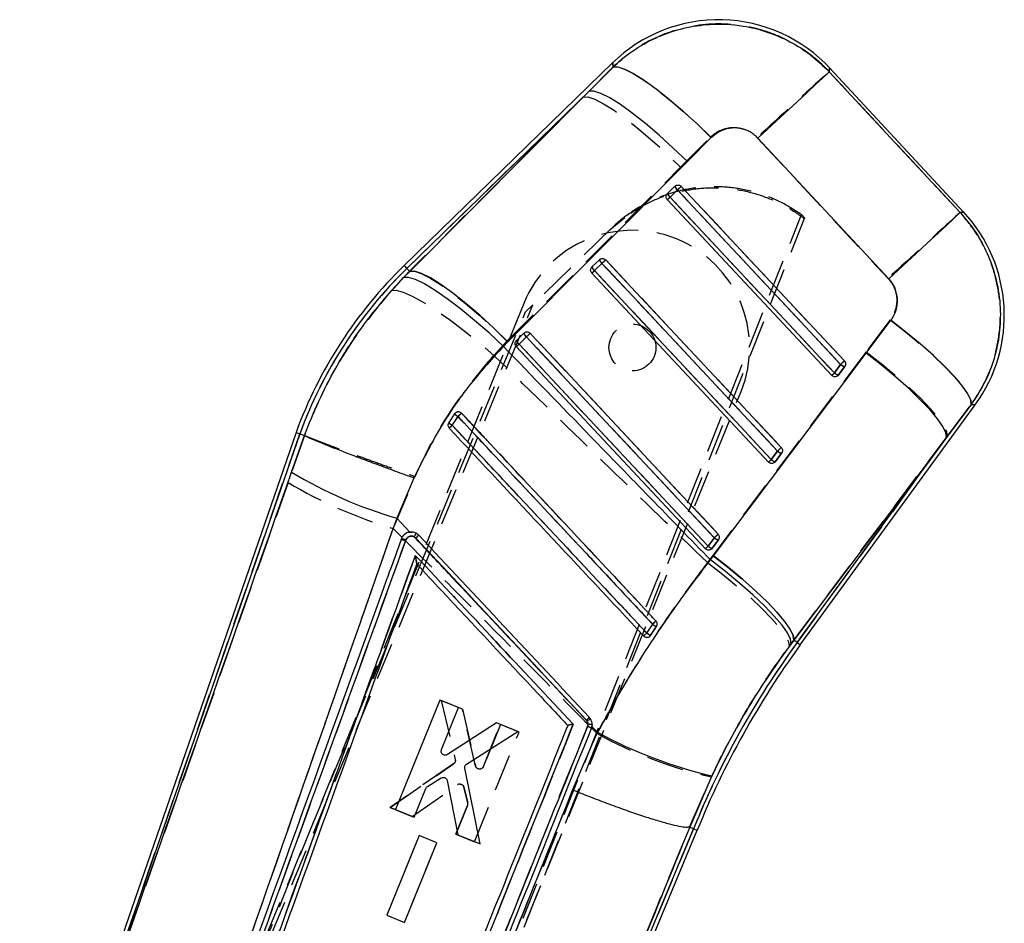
# Model space of a CAD drawing. Extents: x 79 to 836, y 26 to 563.
# Tile 5 of 16: x 375 to 442, y 182 to 244. Entities that reach past the tile are written whole.
import ezdxf

# ---------------------------------------------------------------- set-up
doc = ezdxf.new("R2010")
doc.units = 0
doc.header["$LTSCALE"] = 2
doc.linetypes.add('HIDDEN', pattern=[1.905, 1.27, -0.635])
doc.layers.get('0').update_dxf_attribs({"linetype": 'CONTINUOUS'})

msp = doc.modelspace()

# ---------------------------------------------------------------- linework, layer by layer
at = {"color": 7, "linetype": 'CONTINUOUS'}
for p, q in [((415.370403, 240.677288), (401.133126, 226.826793)), ((413.756876, 238.729319), (415.386795, 240.370548)), ((439.311287, 230.482525), (430.169372, 240.308559)), ((413.756876, 238.729319), (401.322192, 226.632452)), ((401.514291, 226.434982), (413.756876, 238.729319)), ((422.090917, 235.55862), (420.457734, 233.921057)), ((434.20901, 225.925407), (425.27487, 235.524645)), ((420.457734, 233.921057), (408.214568, 221.62827)), ((419.102295, 231.75115), (419.609367, 232.244438)), ((419.275335, 231.496251), (419.782406, 231.989539)), ((419.088064, 231.736293), (419.102295, 231.75115)), ((430.307387, 219.33586), (419.092714, 231.325379)), ((413.950405, 226.739219), (414.457476, 227.232507)), ((401.092461, 226.006469), (401.514291, 226.434982)), ((401.322192, 226.632452), (401.514291, 226.434982)), ((413.936077, 226.724258), (413.950405, 226.739219)), ((414.123459, 226.48429), (414.630531, 226.977593)), ((425.999826, 213.421261), (413.940831, 226.313448)), ((432.659967, 220.853573), (434.345967, 223.096511)), ((408.78412, 221.712252), (408.798522, 221.727288)), ((408.798522, 221.727288), (409.305594, 222.220591)), ((408.971584, 221.472344), (409.478656, 221.965647)), ((408.214568, 221.62827), (407.908125, 221.314317)), ((421.692266, 207.506678), (408.788948, 221.301517)), ((422.246276, 207.018381), (432.659967, 220.853573)), ((430.913916, 220.088816), (430.489956, 219.506687)), ((431.197992, 219.944796), (430.774024, 219.362667)), ((430.489956, 219.506687), (430.307387, 219.33586)), ((430.774024, 219.362667), (430.716692, 219.303495)), ((428.163006, 200.944802), (440.100274, 217.335543)), ((439.826539, 217.339835), (438.136658, 215.099922)), ((404.576002, 216.717547), (404.172583, 216.110042)), ((404.617457, 216.766304), (404.576002, 216.717547)), ((393.761455, 215.444049), (374.902858, 160.877815)), ((394.016943, 215.353242), (377.234517, 166.794276)), ((393.459408, 212.73554), (394.337593, 215.239188)), ((393.761455, 215.444049), (394.016943, 215.353242)), ((394.016943, 215.353242), (394.337273, 215.239367)), ((394.337593, 215.239188), (394.337273, 215.239367)), ((438.136658, 215.099922), (427.724546, 201.264134)), ((427.943832, 201.104423), (438.136658, 215.099922)), ((426.606386, 214.174217), (426.182418, 213.592073)), ((426.890439, 214.030212), (426.466471, 213.448083)), ((426.466471, 213.448083), (426.409251, 213.389)), ((401.793814, 212.332195), (400.625772, 209.596133)), ((401.519066, 208.643234), (400.625772, 209.596133)), ((401.825077, 208.316809), (401.931054, 208.235538)), ((422.298847, 208.259618), (421.87488, 207.677475)), ((422.582878, 208.115628), (422.158911, 207.533485)), ((422.038979, 206.741473), (422.246276, 207.018381)), ((422.158911, 207.533485), (422.101772, 207.474461)), ((401.996522, 206.457144), (401.996142, 206.456116)), ((417.890018, 201.528212), (417.952775, 201.596653)), ((427.724546, 201.264134), (427.541404, 201.020545)), ((427.943832, 201.104423), (427.724546, 201.264134)), ((403.575345, 197.182035), (400.542884, 189.703202)), ((404.848127, 196.666262), (403.575345, 197.182035)), ((403.683482, 193.793854), (404.848127, 196.666262)), ((407.444088, 195.614269), (404.08945, 193.456894)), ((408.896594, 195.025644), (407.444088, 195.614269)), ((413.567266, 195.802113), (413.613802, 195.742032)), ((405.40029, 192.811197), (408.896594, 195.025644)), ((412.632725, 191.036558), (414.329438, 194.978571)), ((413.911103, 195.240116), (413.95147, 195.381811)), ((414.329438, 194.978571), (413.95147, 195.381811)), ((406.314938, 187.364033), (405.277452, 192.523813)), ((402.720323, 191.277763), (403.66166, 191.862187)), ((404.080501, 191.678992), (404.80367, 187.976485)), ((422.13103, 192.008904), (420.616998, 188.509902)), ((401.815763, 189.187369), (402.61045, 191.147363)), ((400.542884, 189.703202), (401.815763, 189.187369)), ((404.81378, 149.025387), (421.133681, 188.297829)), ((406.3915, 153.528592), (420.882842, 188.400781)), ((420.616998, 188.509902), (420.616409, 188.509858)), ((420.882842, 188.400781), (420.616998, 188.509902)), ((420.882842, 188.400781), (421.133681, 188.297829)), ((402.155867, 187.937504), (399.950741, 182.499012)), ((401.167727, 182.005829), (403.372778, 187.444365)), ((403.372778, 187.444365), (402.155867, 187.937504)), ((404.80367, 187.976485), (406.314938, 187.364033)), ((399.950741, 182.499012), (401.167727, 182.005829))]:
    msp.add_line(p, q, dxfattribs=at)
at = {"color": 7, "linetype": 'HIDDEN'}
for p, q in [((415.386176, 240.382081), (413.349784, 238.333291)), ((401.322192, 226.632452), (413.349784, 238.333291)), ((413.349784, 238.333291), (401.505305, 226.444221)), ((419.998145, 233.547321), (422.038837, 235.590538)), ((408.151707, 221.663257), (419.998145, 233.547321)), ((419.609165, 232.2442), (419.102094, 231.750911)), ((419.784366, 231.988689), (419.277302, 231.495386)), ((419.102094, 231.750911), (419.081009, 231.728113)), ((395.23363, 146.856873), (428.244962, 230.305871)), ((428.449175, 230.086318), (395.463361, 146.627387)), ((415.1716, 229.266366), (416.197939, 230.11086)), ((428.449175, 230.086318), (428.244962, 230.305871)), ((415.244586, 229.33737), (409.919156, 224.156624)), ((414.457268, 227.232268), (413.950196, 226.738966)), ((401.505305, 226.444221), (400.261058, 225.128493)), ((401.322192, 226.632452), (401.505305, 226.444221)), ((413.950196, 226.738966), (413.928783, 226.715794)), ((414.63252, 226.976669), (414.125456, 226.483366)), ((380.332379, 152.89723), (409.919156, 224.156624)), ((409.294895, 224.241263), (380.368932, 152.882418)), ((409.919156, 224.156624), (409.420258, 223.671278)), ((380.007705, 152.892476), (409.420258, 223.671278)), ((434.296942, 223.122349), (432.661085, 220.947689)), ((408.798298, 221.727034), (408.776669, 221.70358)), ((409.30537, 222.220322), (408.798298, 221.727034)), ((409.480667, 221.964678), (408.973603, 221.47139)), ((407.247773, 220.699614), (408.151707, 221.663257)), ((432.661085, 220.947689), (422.194539, 207.045799)), ((430.491804, 219.505689), (430.915757, 220.087832)), ((430.774345, 219.362921), (431.198305, 219.945064)), ((430.725685, 219.310766), (430.774345, 219.362921)), ((395.196995, 146.871722), (424.122958, 218.230566)), ((438.186085, 215.167797), (439.824543, 217.339864)), ((377.07772, 166.340595), (394.016943, 215.353242)), ((394.338338, 215.238965), (393.21485, 212.029135)), ((394.338182, 215.239039), (394.338338, 215.238965)), ((427.724926, 201.263866), (438.186085, 215.167797)), ((438.186085, 215.167797), (427.943832, 201.104423)), ((426.184333, 213.59106), (426.608293, 214.173204)), ((426.466799, 213.448352), (426.890767, 214.03048)), ((426.418527, 213.39651), (426.466799, 213.448352)), ((400.38745, 208.884335), (401.886015, 212.433001)), ((393.21485, 212.029135), (377.07772, 166.340595)), ((400.38745, 208.884335), (400.991789, 208.277515)), ((401.118776, 208.446389), (401.174656, 208.489886)), ((401.476322, 208.634889), (401.674292, 208.642593)), ((401.231146, 208.037144), (384.09449, 160.680643)), ((400.92752, 208.122602), (400.949, 208.181983)), ((401.252395, 208.096287), (401.231146, 208.037144)), ((421.876832, 207.676446), (422.300792, 208.25859)), ((422.159246, 207.533768), (422.583214, 208.115911)), ((422.194539, 207.045799), (421.829237, 206.555894)), ((422.111242, 207.48215), (422.159246, 207.533768)), ((417.95279, 201.596668), (417.905583, 201.541564)), ((427.402257, 200.832835), (427.724926, 201.263866)), ((427.943832, 201.104423), (427.724926, 201.263866)), ((403.654954, 197.1504), (404.622479, 193.126491)), ((405.10734, 196.561491), (403.654954, 197.1504)), ((406.012929, 192.677191), (405.10734, 196.561491)), ((405.10734, 196.561491), (406.012929, 192.677191)), ((407.703085, 195.508978), (406.53894, 192.636377)), ((406.53894, 192.636377), (407.703085, 195.508978)), ((408.975764, 194.992936), (407.703085, 195.508978)), ((413.647472, 195.37378), (413.676648, 195.521629)), ((413.962139, 195.49889), (413.911103, 195.240116)), ((397.536783, 155.20469), (413.647472, 195.37378)), ((405.944756, 187.513506), (408.975764, 194.992936)), ((413.923389, 195.273107), (414.294875, 194.898909)), ((400.173111, 189.853674), (404.510549, 192.834696)), ((404.510549, 192.834696), (400.173111, 189.853674)), ((420.613921, 188.511169), (422.095767, 191.941819)), ((401.684275, 189.240968), (404.781392, 191.394886)), ((405.20957, 191.234714), (405.478283, 190.159804)), ((405.478283, 190.159804), (405.20957, 191.234714)), ((401.684275, 189.240968), (400.173111, 189.853674)), ((400.173111, 189.853674), (401.684275, 189.240968)), ((405.466339, 189.989692), (404.671973, 188.029578)), ((404.671973, 188.029578), (405.466339, 189.989692)), ((420.882842, 188.400781), (406.244709, 153.17536)), ((420.61334, 188.511124), (420.613921, 188.511169)), ((420.882842, 188.400781), (420.613921, 188.511169)), ((402.155413, 187.937832), (399.951211, 182.498953)), ((401.168107, 182.005545), (403.372227, 187.44444)), ((403.372227, 187.44444), (402.155413, 187.937832)), ((404.671973, 188.029578), (405.944756, 187.513506)), ((399.951211, 182.498953), (401.168107, 182.005545))]:
    msp.add_line(p, q, dxfattribs=at)
at = {"color": 8, "linetype": 'CONTINUOUS', "flags": 128}
for points in [[(415.386795, 240.370548), (415.372296, 240.641883), (415.370403, 240.677288)], [(430.169372, 240.308559), (430.166318, 240.27904), (430.142729, 240.05132)], [(439.074984, 230.450293), (439.285106, 230.478948), (439.311287, 230.482525)], [(401.133126, 226.826793), (401.14495, 226.814634), (401.180415, 226.778185), (401.239506, 226.717448), (401.322192, 226.632452)], [(440.100274, 217.335543), (440.070069, 217.33602), (439.826539, 217.339835)], [(427.943832, 201.104423), (428.039684, 201.034626), (428.108184, 200.984737), (428.149297, 200.954786), (428.163006, 200.944802)]]:
    msp.add_lwpolyline(points, dxfattribs=at)
at = {"color": 7, "linetype": 'HIDDEN', "flags": 128}
for points in [[(415.370403, 240.677288), (415.372087, 240.645742), (415.386176, 240.382081)], [(415.386176, 240.382081), (415.705136, 240.392721), (416.169799, 240.244335), (416.767447, 239.940962), (417.481727, 239.490932), (418.293095, 238.906553), (419.179364, 238.203785), (420.116282, 237.401894), (421.078211, 236.5228), (422.038837, 235.590538)], [(430.143579, 240.059546), (430.166601, 240.281782), (430.169372, 240.308559)], [(439.07415, 230.450174), (434.646806, 235.214061), (430.143579, 240.059546)], [(413.349784, 238.333291), (413.674197, 238.336897), (414.142443, 238.183519), (414.741865, 237.877315), (415.456242, 237.42657), (416.266239, 236.843473), (417.149945, 236.143804), (418.083443, 235.346502), (419.041491, 234.47313), (419.998145, 233.547321)], [(425.224057, 235.553107), (429.730682, 230.710959), (434.161379, 225.950396)], [(430.915757, 220.087832), (430.499761, 220.532587), (428.835756, 222.311622), (422.179742, 229.427731), (419.784366, 231.988689)], [(431.172228, 220.329857), (430.756217, 220.774612), (429.092197, 222.553617), (422.436095, 229.669651), (420.040696, 232.23058)], [(419.277302, 231.495386), (419.693305, 231.050631), (421.35731, 229.271597), (428.013323, 222.155488), (430.491804, 219.505689)], [(439.311287, 230.482525), (439.284837, 230.478919), (439.07415, 230.450174)], [(426.864682, 214.415258), (426.448679, 214.860013), (424.784652, 216.639018), (418.128564, 223.755023), (414.88882, 227.218634)], [(401.322192, 226.632452), (401.239506, 226.717448), (401.180415, 226.778185), (401.14495, 226.814634), (401.133126, 226.826793)], [(401.505305, 226.444221), (401.829808, 226.44811), (402.298025, 226.295134), (402.897305, 225.989437), (403.61145, 225.539288), (404.421142, 224.956846), (405.304505, 224.257863), (406.237653, 223.461232), (407.195343, 222.5885), (408.151707, 221.663257)], [(414.125456, 226.483366), (414.541459, 226.038611), (416.205472, 224.259606), (422.861508, 217.143542), (426.184333, 213.59106)], [(426.608293, 214.173204), (426.19229, 214.617959), (424.528285, 216.396978), (417.872241, 223.513043), (414.63252, 226.976669)], [(400.261058, 225.128493), (400.587379, 225.151366), (401.068776, 225.024274), (401.692039, 224.750659), (402.440085, 224.338061), (403.292394, 223.797789), (404.225594, 223.144642), (405.214092, 222.396544), (406.230776, 221.574014), (407.247773, 220.699614)], [(434.296942, 223.122349), (435.332453, 222.314766), (436.31374, 221.501639), (437.214858, 220.704457), (438.01195, 219.944319), (438.683963, 219.241327), (439.213133, 218.614048), (439.585439, 218.079081), (439.79106, 217.650583), (439.824543, 217.339864)], [(422.300792, 208.25859), (421.884789, 208.703345), (420.220784, 210.48235), (413.564733, 217.598385), (409.480667, 221.964678)], [(422.557137, 208.500659), (422.141133, 208.945414), (420.477106, 210.724419), (413.821018, 217.840409), (409.736938, 222.206688)], [(408.973603, 221.47139), (409.389606, 221.026635), (411.053619, 219.24763), (417.70967, 212.131596), (421.876832, 207.676446)], [(432.661085, 220.947689), (433.690502, 220.142832), (434.666431, 219.332403), (435.563332, 218.53762), (436.357713, 217.779285), (437.028787, 217.077246), (437.559, 216.449878), (437.93445, 215.913615), (438.145316, 215.482494), (438.186085, 215.167797)], [(439.824543, 217.339864), (440.069399, 217.336035), (440.100274, 217.335543)], [(422.194539, 207.045799), (423.224627, 206.240675), (424.201301, 205.429932), (425.098969, 204.634792), (425.894118, 203.876114), (426.565907, 203.173777), (427.096738, 202.546155), (427.472694, 202.009729), (427.683941, 201.578519), (427.724926, 201.263866)], [(421.829237, 206.555894), (422.865077, 205.760798), (423.847473, 204.959831), (424.750744, 204.173928), (425.551257, 203.42364), (426.228097, 202.728575), (426.763556, 202.106929), (427.14364, 201.574928), (427.35841, 201.146504), (427.402257, 200.832835)]]:
    msp.add_lwpolyline(points, dxfattribs=at)
at = {"color": 7, "linetype": 'CONTINUOUS', "flags": 128}
for points in [[(415.386795, 240.370548), (415.711037, 240.382111), (416.181757, 240.233606), (416.786006, 239.929116), (417.507141, 239.477029), (418.325304, 238.88979), (419.217958, 238.183579), (420.160523, 237.377828), (421.12705, 236.494741), (422.090917, 235.55862)], [(430.142729, 240.05132), (429.990357, 239.909938), (429.681732, 239.62318), (429.225205, 239.19878), (428.633122, 238.648242), (427.921503, 237.986451), (427.10959, 237.231305), (426.21935, 236.403233), (425.27487, 235.524645)], [(430.142729, 240.05132), (434.644884, 235.212079), (439.074984, 230.450293)], [(420.457734, 233.921057), (419.497027, 234.851992), (418.533607, 235.73052), (417.593761, 236.53262), (416.703148, 237.236431), (415.886073, 237.822732), (415.164849, 238.275519), (414.559154, 238.582423), (414.085521, 238.735086), (413.756876, 238.729319)], [(419.782406, 231.989539), (419.825404, 232.029772), (419.868289, 232.069871), (419.909431, 232.108361), (419.947288, 232.143766), (419.980435, 232.17476), (420.007622, 232.200181), (420.027828, 232.219076), (420.040293, 232.230714)], [(419.782406, 231.989539), (420.198417, 231.544784), (421.862474, 229.765734), (428.518704, 222.64955), (430.913916, 220.088816)], [(420.040293, 232.230714), (420.456311, 231.785959), (422.120376, 230.006924), (428.776628, 222.890756), (431.171848, 220.330036)], [(419.092714, 231.325379), (419.096066, 231.328508), (419.10602, 231.337836), (419.122285, 231.35305), (419.144361, 231.373718), (419.171585, 231.399199), (419.203146, 231.428719), (419.238082, 231.461397), (419.275335, 231.496251)], [(430.489956, 219.506687), (430.073938, 219.951442), (428.409881, 221.730492), (421.753651, 228.846675), (419.275335, 231.496251)], [(439.074984, 230.450293), (438.92262, 230.308941), (438.614106, 230.022272), (438.157758, 229.598066), (437.565929, 229.047766), (436.854622, 228.386259), (436.043045, 227.631426), (435.153148, 226.803681), (434.20901, 225.925407)], [(414.630531, 226.977593), (414.673528, 227.017811), (414.716414, 227.057925), (414.757556, 227.0964), (414.795412, 227.131805), (414.82856, 227.162814), (414.855747, 227.188236), (414.875946, 227.20713), (414.88841, 227.218783)], [(414.88841, 227.218783), (415.304429, 226.774028), (416.968493, 224.994978), (423.624745, 217.878824), (426.864295, 214.415437)], [(408.214568, 221.62827), (407.25395, 222.559041), (406.290627, 223.43736), (405.350892, 224.239266), (404.460384, 224.942854), (403.643406, 225.528961), (402.922249, 225.981554), (402.316591, 226.28831), (401.842965, 226.440838), (401.514291, 226.434982)], [(413.940831, 226.313448), (413.944184, 226.316577), (413.954137, 226.325905), (413.970402, 226.341119), (413.992486, 226.361772), (414.01971, 226.387253), (414.051271, 226.416773), (414.086206, 226.449451), (414.123459, 226.48429)], [(426.182418, 213.592073), (425.766407, 214.036843), (424.102342, 215.815878), (417.446105, 222.932062), (414.123459, 226.48429)], [(414.630531, 226.977593), (415.046542, 226.532823), (416.710606, 224.753788), (423.366843, 217.637604), (426.606386, 214.174217)], [(407.908125, 221.314317), (406.926981, 222.228622), (405.943683, 223.090684), (404.985188, 223.876855), (404.077789, 224.565572), (403.246357, 225.13797), (402.513696, 225.578329), (401.899895, 225.874579), (401.421784, 226.018614), (401.092461, 226.006469)], [(439.826539, 217.339835), (439.794621, 217.649749), (439.591995, 218.076488), (439.223981, 218.608832), (438.70022, 219.232833), (438.034451, 219.93216), (437.244109, 220.688438), (436.349949, 221.481866), (435.375384, 222.291625), (434.345967, 223.096511)], [(409.736528, 222.206852), (409.724063, 222.195199), (409.703864, 222.176304), (409.676677, 222.150868), (409.64353, 222.119874), (409.605673, 222.084454), (409.564531, 222.045979), (409.521653, 222.005865), (409.478656, 221.965647)], [(409.478656, 221.965647), (409.894666, 221.520892), (411.558731, 219.741842), (418.214976, 212.625673), (422.298847, 208.259618)], [(409.736528, 222.206852), (410.152546, 221.762097), (411.816611, 219.983047), (418.472862, 212.866893), (422.556742, 208.500853)], [(408.971584, 221.472344), (408.934331, 221.437505), (408.899395, 221.404827), (408.867835, 221.375307), (408.840603, 221.349841), (408.818527, 221.329188), (408.802262, 221.313974), (408.792301, 221.304661), (408.788948, 221.301517)], [(421.87488, 207.677475), (421.458861, 208.122244), (419.794797, 209.901279), (413.138552, 217.017463), (408.971584, 221.472344)], [(438.136658, 215.099922), (438.097289, 215.413979), (437.889329, 215.843415), (437.518171, 216.377085), (436.993471, 217.001146), (436.328805, 217.699414), (435.541442, 218.453786), (434.651783, 219.24468), (433.682917, 220.051578), (432.659967, 220.853573)], [(430.913916, 220.088816), (430.956914, 220.129049), (430.999799, 220.169148), (431.040941, 220.207638), (431.078805, 220.243043), (431.11196, 220.274052), (431.139155, 220.299473), (431.159376, 220.318368), (431.171848, 220.330036)], [(426.606386, 214.174217), (426.649383, 214.214435), (426.692268, 214.254549), (426.733411, 214.293039), (426.771267, 214.328444), (426.804422, 214.359453), (426.831609, 214.384875), (426.851823, 214.403784), (426.864295, 214.415437)], [(425.999826, 213.421261), (426.003179, 213.424405), (426.013133, 213.433719), (426.02939, 213.448933), (426.051466, 213.469586), (426.078691, 213.495052), (426.110244, 213.524556), (426.145172, 213.557234), (426.182418, 213.592073)], [(422.556742, 208.500853), (422.544269, 208.489186), (422.524064, 208.470291), (422.496876, 208.444855), (422.463729, 208.413845), (422.425865, 208.37844), (422.384723, 208.33995), (422.341845, 208.299837), (422.298847, 208.259618)], [(421.87488, 207.677475), (421.837627, 207.642636), (421.802698, 207.609972), (421.771145, 207.580453), (421.743921, 207.554987), (421.721837, 207.534334), (421.70558, 207.51912), (421.695619, 207.509807), (421.692266, 207.506678)], [(427.724546, 201.264134), (427.685103, 201.578176), (427.477038, 202.007642), (427.105738, 202.541357), (426.580845, 203.165492), (425.915985, 203.86385), (425.128392, 204.618311), (424.238509, 205.409309), (423.26942, 206.216297), (422.246276, 207.018381)], [(427.541404, 201.020545), (427.500321, 201.334006), (427.290237, 201.761863), (426.916591, 202.293059), (426.389075, 202.913827), (425.721354, 203.608057), (424.930728, 204.357794), (424.037686, 205.143577), (423.065371, 205.945066), (422.038979, 206.741473)]]:
    msp.add_lwpolyline(points, dxfattribs=at)
at = {"color": 7, "linetype": 'HIDDEN'}
msp.add_circle((416.708927, 221.235919), 1.6, dxfattribs=at)
at = {"color": 7, "linetype": 'CONTINUOUS'}
for centre, radius, start, end in [((422.589587, 233.256512), 10.353, 42.71156911, 134.35659108), ((420.074088, 232.373732), 0.482372, 195.54759956, 232.79406558), ((419.567078, 231.880486), 0.482443, 195.55041067, 232.79125448), ((431.731499, 223.430473), 10.353, 323.76118541, 43.13117641), ((414.922314, 227.361875), 0.482504, 195.55231132, 232.79082638), ((422.374902, 204.991842), 30.462731, 134.21107516, 159.93255401), ((422.374902, 204.991842), 30.191592, 134.21107516, 159.92877032), ((414.415213, 226.868544), 0.482464, 195.54838512, 232.79163987), ((409.26342, 221.85666), 0.482563, 195.55089472, 232.78831032), ((409.770382, 222.349889), 0.482438, 195.54589905, 232.79330599), ((431.293122, 220.484613), 0.548135, 226.22646855, 260.00565704), ((430.868994, 219.90215), 0.547778, 226.21488342, 260.01603), ((405.383344, 217.499146), 1.123698, 224.07183771, 239.41730207), ((440.562825, 178.450514), 52.233413, 132.83618143, 133.19242581), ((405.117055, 217.157141), 1.410122, 227.9498831, 240.17141895), ((427.768137, 190.881189), 34.248704, 132.9883949, 133.46948764), ((426.985491, 214.569859), 0.547954, 226.22275477, 260.01051633), ((426.561462, 213.98765), 0.547865, 226.22267878, 260.01537469), ((408.921513, 238.282005), 29.861322, 238.81540319, 253.87052382), ((399.310766, 209.726777), 2.882667, 330.71727723, 336.27555071), ((412.329509, 197.217577), 15.150028, 132.28944397, 133.34308681), ((400.797137, 207.061583), 1.130663, 66.23353746, 82.27993631), ((422.253913, 208.073016), 0.547831, 226.22088216, 260.01353465), ((422.677881, 208.655159), 0.547831, 226.22088216, 260.01353465), ((446.386243, 172.230837), 41.331248, 132.76684651, 133.21447201), ((418.901273, 203.4381), 1.357678, 233.06575422, 246.17714074), ((436.784065, 181.252705), 28.018671, 132.96401979, 133.55623643), ((418.705346, 203.142946), 1.719705, 233.74097258, 244.04810005), ((476.150115, 165.996088), 59.635908, 143.93437781, 157.93295239), ((476.150115, 165.996088), 59.364769, 143.93437781, 157.93346608), ((422.245191, 186.622675), 12.632041, 132.1359294, 133.39130446), ((415.286474, 193.223829), 3.023106, 118.33042878, 123.59339202), ((413.38833, 194.535362), 0.877479, 53.43267901, 72.81022911), ((429.021654, 221.843802), 30.620285, 241.32637235, 256.99508665)]:
    msp.add_arc(centre, radius, start, end, dxfattribs=at)
at = {"color": 7, "linetype": 'HIDDEN'}
for centre, radius, start, end in [((621.024119, 26.743495), 286.250097, 131.82297576, 133.15838408), ((420.087075, 232.384075), 0.497959, 196.31380603, 232.56215953), ((405.777502, 247.088428), 20.595979, 312.84970603, 313.8301759), ((413.134828, 237.97946), 8.931584, 311.84041318, 313.45029306), ((419.580017, 231.890782), 0.49797, 196.31281392, 232.56230761), ((629.083817, 18.069549), 284.972286, 131.81790688, 133.15739792), ((416.708927, 221.235919), 8, 337.93437781, 157.93437781), ((414.935457, 227.37226), 0.49826, 196.31750347, 232.55567139), ((401.32765, 241.326494), 19.568777, 312.83606217, 313.86808638), ((422.374902, 204.991842), 30.191592, 134.21107516, 159.92877032), ((408.180731, 232.757381), 8.643091, 311.79287365, 313.45627275), ((414.428373, 226.878957), 0.498248, 196.31793921, 232.55750773), ((409.276611, 221.867103), 0.4984, 196.32203427, 232.55769669), ((409.783783, 222.36045), 0.498512, 196.32538491, 232.55207449), ((396.527922, 235.937353), 19.052802, 312.83068333, 313.89068405), ((403.180281, 227.583534), 8.421454, 311.75889168, 313.4660149), ((416.842347, 235.258199), 20.693015, 312.85179687, 313.82820881), ((431.289471, 220.476465), 0.539164, 226.12105226, 260.26519199), ((424.278937, 226.067196), 9.03621, 311.84698951, 313.43666073), ((430.865612, 219.894502), 0.53936, 226.12719361, 260.25783433), ((405.270267, 217.333004), 0.927788, 221.55660394, 240.21133694), ((377.320205, 246.01447), 40.312723, 312.99207877, 313.45930468), ((404.952806, 216.902183), 1.111861, 225.4342608, 240.97193409), ((379.090149, 242.88802), 36.98644, 312.77014136, 313.20888236), ((413.204314, 228.627805), 19.712994, 312.84024452, 313.86508575), ((426.981889, 214.561721), 0.538999, 226.1216213, 260.26690342), ((420.258283, 219.845263), 8.615865, 311.78920876, 313.45674436), ((426.557849, 213.979469), 0.538865, 226.11979387, 260.27233004), ((409.458765, 239.325974), 31.76448, 239.24379592, 253.40645033), ((411.613409, 197.980331), 14.103939, 132.22241584, 133.36934704), ((409.411365, 222.164898), 18.961085, 312.82670519, 313.89212075), ((400.778263, 207.010194), 1.122377, 66.20259286, 82.35798337), ((400.794638, 207.05558), 1.136931, 66.25760309, 82.19680978), ((416.152688, 213.714289), 8.319938, 311.74523683, 313.47225158), ((422.250196, 208.064633), 0.5386, 226.11501238, 260.27822767), ((422.67411, 208.646691), 0.538506, 226.11218826, 260.28226853), ((376.467828, 246.93486), 60.989518, 313.029534, 313.33368257), ((418.848589, 203.357442), 1.262668, 232.82193609, 246.88681912), ((362.553163, 260.553092), 80.604661, 312.95330307, 313.158517), ((418.628242, 203.026003), 1.580897, 233.51826057, 244.70624984), ((476.150115, 165.996088), 59.635908, 143.93437781, 157.93295239), ((421.363797, 187.563564), 11.343022, 132.02294569, 133.42470184), ((413.736257, 194.466479), 1.056832, 77.65867762, 93.23341825), ((413.3883, 194.535784), 0.877158, 53.41472295, 72.8144566), ((428.250722, 219.946808), 28.673383, 240.87491699, 257.60456804), ((404.939529, 191.163815), 0.279997, 88.73858801, 124.3869927), ((405.211294, 190.093069), 0.275201, 337.93723581, 14.03287292)]:
    msp.add_arc(centre, radius, start, end, dxfattribs=at)
for points, knots in [([(430.143579, 240.059546), (429.991854, 240.215209), (429.441517, 240.779831), (428.365033, 241.622888), (426.870831, 242.453911), (425.266455, 243.017769), (423.530367, 243.329955), (421.738481, 243.334781), (419.951225, 243.018775), (418.285254, 242.421132), (416.725432, 241.556415), (415.832596, 240.773527), (415.386176, 240.382081)], [0, 0, 0, 0, 0.039752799, 0.144191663, 0.248630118, 0.35113862, 0.453647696, 0.569708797, 0.676652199, 0.783596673, 0.891797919, 1, 1, 1, 1]), ([(422.038837, 235.590538), (422.043172, 235.594851), (422.225797, 235.776509), (422.651482, 236.075755), (423.281865, 236.252696), (423.915748, 236.257629), (424.53077, 236.098953), (424.987435, 235.797314), (425.19131, 235.586904), (425.224057, 235.553107)], [0, 0, 0, 0, 0.005217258, 0.219788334, 0.434654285, 0.55072111, 0.753913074, 0.960472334, 1, 1, 1, 1]), ([(428.244962, 230.305871), (427.764955, 230.615682), (426.804941, 231.235304), (425.19434, 231.845723), (423.512878, 232.189823), (421.794983, 232.247834), (420.093376, 232.011872), (418.452955, 231.499377), (416.926538, 230.712066), (415.880734, 229.939135), (415.355577, 229.442363), (415.244586, 229.33737)], [0, 0, 0, 0, 0.120943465, 0.241887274, 0.36283066, 0.483774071, 0.604723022, 0.725672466, 0.846628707, 0.967585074, 1, 1, 1, 1]), ([(416.593215, 230.406097), (417.046787, 230.687071), (417.979224, 231.264689), (419.567508, 231.82648), (421.246858, 232.141364), (422.973662, 232.163737), (424.663995, 231.900633), (426.298722, 231.349441), (427.544566, 230.690756), (428.221546, 230.195663), (428.431659, 230.042002)], [0, 0, 0, 0, 0.126345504, 0.259736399, 0.39699672, 0.530379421, 0.667631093, 0.800999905, 0.93823675, 1, 1, 1, 1]), ([(439.824543, 217.339864), (440.10393, 217.76006), (440.717675, 218.683127), (441.366508, 220.278174), (441.810237, 222.211061), (441.853394, 224.165551), (441.528229, 226.042522), (440.969041, 227.64565), (440.164586, 229.148483), (439.437629, 230.016277), (439.07415, 230.450174)], [0, 0, 0, 0, 0.106310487, 0.233538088, 0.360763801, 0.523361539, 0.642349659, 0.761337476, 0.880668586, 1, 1, 1, 1]), ([(434.161379, 225.950396), (434.312258, 225.758052), (434.463836, 225.564816), (434.659739, 225.121198), (434.762485, 224.713794), (434.738248, 224.042455), (434.568118, 223.518188), (434.359059, 223.213022), (434.296942, 223.122349)], [0, 0, 0, 0, 0.235157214, 0.236246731, 0.472330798, 0.635245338, 0.891621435, 1, 1, 1, 1]), ([(400.261058, 225.128493), (399.280261, 223.93115), (397.795339, 222.118379), (396.196098, 219.400745), (395.152329, 217.328196), (394.600175, 215.911332), (394.338182, 215.239039)], [0, 0, 0, 0, 0.401269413, 0.607520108, 0.813770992, 1, 1, 1, 1]), ([(401.886015, 212.433001), (402.133083, 212.965726), (402.946467, 214.71953), (404.651569, 217.57907), (406.37578, 219.65151), (407.247773, 220.699614)], [0, 0, 0, 0, 0.177384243, 0.583974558, 1, 1, 1, 1]), ([(421.829237, 206.555894), (419.618367, 208.698164), (414.755431, 213.410212), (409.897247, 218.127163), (407.247773, 220.699614)], [0, 0, 0, 0, 0.45463683, 1, 1, 1, 1]), ([(404.80934, 216.527811), (404.759565, 216.454406), (404.625465, 216.256644), (404.495202, 216.056099), (404.413289, 215.929991)], [0, 0, 0, 0, 0.371175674, 1, 1, 1, 1]), ([(404.688238, 216.815776), (404.71874, 216.829903), (404.760956, 216.849454), (404.806611, 216.846397), (404.819279, 216.845548)], [0, 0, 0, 0, 0.722546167, 1, 1, 1, 1]), ([(418.085566, 202.351397), (415.857218, 204.730805), (412.093269, 208.749912), (407.667887, 213.475405), (405.470824, 215.821466), (404.80934, 216.527811)], [0, 0, 0, 0, 0.5035309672, 0.8505246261, 1, 1, 1, 1]), ([(404.976955, 216.809249), (404.977722, 216.808964), (405.006293, 216.798338), (405.027874, 216.775336), (405.048876, 216.752952)], [0, 0, 0, 0, 0.026831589, 1, 1, 1, 1]), ([(405.048876, 216.752952), (405.18514, 216.607378), (405.876303, 215.868991), (408.786984, 212.759281), (413.075001, 208.178211), (416.808108, 204.189938), (418.321645, 202.572948)], [0, 0, 0, 0, 0.030798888, 0.156219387, 0.657900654, 1, 1, 1, 1]), ([(404.413289, 215.929991), (406.642493, 213.549611), (410.407834, 209.528918), (414.832857, 204.803901), (417.028654, 202.459247), (417.688294, 201.754889)], [0, 0, 0, 0, 0.503778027, 0.850929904, 1, 1, 1, 1]), ([(394.338338, 215.238965), (394.39516, 215.212233), (394.508805, 215.15877), (394.945588, 214.984318), (395.569689, 214.744337), (396.375651, 214.441042), (397.342161, 214.082541), (398.437298, 213.680426), (399.634213, 213.244645), (400.754978, 212.839405), (401.512734, 212.566879), (401.842047, 212.448771), (401.886015, 212.433001)], [0, 0, 0, 0, 0.114058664, 0.228117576, 0.342175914, 0.456234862, 0.570295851, 0.684357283, 0.798421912, 0.912487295, 0.988315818, 1, 1, 1, 1]), ([(384.431212, 163.146263), (384.700388, 163.921971), (389.994297, 179.177867), (395.326433, 194.418568), (400.38745, 208.884335)], [0, 0, 0, 0, 0.050846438, 1, 1, 1, 1]), ([(400.991789, 208.277515), (401.008431, 208.30591), (401.044255, 208.367036), (401.092789, 208.418717), (401.118776, 208.446389)], [0, 0, 0, 0, 0.464542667, 1, 1, 1, 1]), ([(401.928252, 208.233079), (401.8923, 208.264434), (401.821742, 208.325967), (401.685463, 208.365901), (401.547026, 208.361506), (401.418449, 208.310299), (401.311331, 208.220306), (401.272043, 208.137632), (401.252395, 208.096287)], [0, 0, 0, 0, 0.171948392, 0.33745192, 0.503112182, 0.668809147, 0.834373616, 1, 1, 1, 1]), ([(401.231146, 208.037144), (402.776006, 206.485409), (406.926948, 202.315993), (411.073391, 198.142113), (413.676648, 195.521629)], [0, 0, 0, 0, 0.372170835, 1, 1, 1, 1]), ([(413.566596, 195.801756), (411.626849, 197.873613), (407.747356, 202.017329), (403.867954, 206.161162), (401.928252, 208.233079)], [0, 0, 0, 0, 0.499999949, 1, 1, 1, 1]), ([(385.301291, 161.185405), (388.035875, 168.74399), (393.566693, 184.031565), (399.099216, 199.316929), (401.896312, 207.044801)], [0, 0, 0, 0, 0.494426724, 1, 1, 1, 1]), ([(401.996507, 206.457114), (401.996946, 206.461764), (401.997941, 206.472294), (401.991841, 206.526146), (401.974558, 206.638223), (401.941798, 206.818773), (401.912452, 206.966509), (401.896562, 207.043584), (401.896312, 207.044801)], [0, 0, 0, 0, 0.084209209, 0.190686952, 0.358756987, 0.662838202, 0.994676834, 1, 1, 1, 1]), ([(401.896312, 207.044801), (403.727285, 205.088293), (407.31926, 201.250044), (410.911344, 197.411921), (412.672399, 195.530242)], [0, 0, 0, 0, 0.509739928, 1, 1, 1, 1]), ([(421.829237, 206.555894), (421.146756, 205.649943), (419.781783, 203.838026), (417.843013, 200.962741), (415.990444, 197.987063), (414.860074, 195.928311), (414.294875, 194.898909)], [0, 0, 0, 0, 0.246887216, 0.493778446, 0.746882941, 1, 1, 1, 1]), ([(417.688294, 201.754889), (417.744725, 201.839619), (417.877191, 202.038515), (418.009577, 202.237297), (418.085566, 202.351397)], [0, 0, 0, 0, 0.426000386, 1, 1, 1, 1]), ([(418.35293, 202.196127), (418.242793, 202.031116), (418.10945, 201.831338), (417.976012, 201.631454), (417.95279, 201.596668)], [0, 0, 0, 0, 0.825972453, 1, 1, 1, 1]), ([(422.095767, 191.941819), (422.468598, 192.708124), (423.21423, 194.24067), (424.492705, 196.498396), (425.879763, 198.716196), (426.894763, 200.127294), (427.402257, 200.832835)], [0, 0, 0, 0, 0.2460105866, 0.4920008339, 0.7460033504, 1, 1, 1, 1]), ([(412.672399, 195.530242), (410.042573, 188.974323), (404.813527, 175.938781), (399.586801, 162.904585), (396.988733, 156.425631)], [0, 0, 0, 0, 0.502926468, 1, 1, 1, 1]), ([(412.672399, 195.530242), (412.671192, 195.530018), (412.663175, 195.528534), (412.614216, 195.519412), (412.53044, 195.502986), (412.431535, 195.48183), (412.359163, 195.464634), (412.312407, 195.451628), (412.303622, 195.446904), (412.299513, 195.444694)], [0, 0, 0, 0, 0.007090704, 0.047101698, 0.28722324, 0.494904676, 0.676263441, 0.848548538, 1, 1, 1, 1]), ([(413.676648, 195.521629), (413.67637, 195.533455), (413.675033, 195.590376), (413.650003, 195.693143), (413.594412, 195.765533), (413.566596, 195.801756)], [0, 0, 0, 0, 0.1158444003, 0.5575833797, 1, 1, 1, 1]), ([(404.622479, 193.126491), (404.626711, 193.095359), (404.635174, 193.033098), (404.607538, 192.941505), (404.562144, 192.874636), (404.524001, 192.845109), (404.510549, 192.834696)], [0, 0, 0, 0, 0.281924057, 0.563823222, 0.846174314, 1, 1, 1, 1]), ([(406.253448, 192.465192), (406.223026, 192.471366), (406.162179, 192.483715), (406.085521, 192.53919), (406.034614, 192.606788), (406.019227, 192.656744), (406.012929, 192.677191)], [0, 0, 0, 0, 0.270577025, 0.54116401, 0.812193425, 1, 1, 1, 1]), ([(406.53894, 192.636377), (406.524199, 192.608457), (406.494716, 192.552614), (406.418548, 192.494048), (406.334772, 192.463083), (406.2784, 192.464545), (406.253448, 192.465192)], [0, 0, 0, 0, 0.26403598, 0.528107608, 0.791129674, 1, 1, 1, 1]), ([(412.634215, 191.03474), (410.128501, 184.814973), (405.377747, 173.022487), (400.664582, 161.217554), (398.437305, 155.638954)], [0, 0, 0, 0, 0.527434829, 1, 1, 1, 1]), ([(404.901824, 191.43725), (404.885102, 191.435767), (404.841716, 191.431917), (404.804354, 191.408982), (404.781392, 191.394886)], [0, 0, 0, 0, 0.385422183, 1, 1, 1, 1]), ([(404.945693, 191.443747), (404.976821, 191.440028), (405.039078, 191.432589), (405.12073, 191.383044), (405.181275, 191.315121), (405.200609, 191.260178), (405.20957, 191.234714)], [0, 0, 0, 0, 0.2587017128, 0.5174011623, 0.7763344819, 1, 1, 1, 1]), ([(406.244709, 153.17536), (408.504834, 158.735094), (413.292756, 170.51301), (418.083862, 182.292245), (420.61334, 188.511124)], [0, 0, 0, 0, 0.47204734, 1, 1, 1, 1])]:
    msp.add_open_spline(points, degree=3, knots=knots, dxfattribs=at)
at = {"color": 7, "linetype": 'CONTINUOUS'}
for points, knots in [([(415.386795, 240.370548), (415.41404, 240.396796), (415.878959, 240.844698), (416.86843, 241.626481), (418.472227, 242.49965), (420.200355, 243.071709), (422.149718, 243.364403), (424.086748, 243.266912), (425.921989, 242.812174), (427.478946, 242.141877), (428.920709, 241.233071), (429.735389, 240.445238), (430.142729, 240.05132)], [0, 0, 0, 0, 0.006912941, 0.11796411, 0.229014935, 0.338921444, 0.44882647, 0.587594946, 0.690334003, 0.793072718, 0.896536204, 1, 1, 1, 1]), ([(425.27487, 235.524645), (425.273894, 235.525689), (425.107497, 235.703634), (424.714196, 236.006084), (424.086908, 236.212628), (423.41986, 236.237379), (422.720495, 236.071352), (422.304393, 235.732477), (422.090917, 235.55862)], [0, 0, 0, 0, 0.001199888, 0.204636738, 0.408047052, 0.546676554, 0.767427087, 1, 1, 1, 1]), ([(419.609367, 232.244438), (419.630091, 232.261598), (419.676784, 232.300262), (419.768833, 232.330076), (419.871415, 232.328866), (419.967785, 232.295622), (420.016829, 232.251719), (420.040293, 232.230714)], [0, 0, 0, 0, 0.169242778, 0.381316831, 0.59340135, 0.805470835, 1, 1, 1, 1]), ([(419.092714, 231.325379), (419.072008, 231.352326), (419.030598, 231.406216), (419.006345, 231.507128), (419.014419, 231.609145), (419.047665, 231.686818), (419.07859, 231.724691), (419.088064, 231.736293)], [0, 0, 0, 0, 0.223178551, 0.446333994, 0.671063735, 0.899228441, 1, 1, 1, 1]), ([(439.074984, 230.450293), (439.478184, 229.965323), (440.243047, 229.04534), (441.044601, 227.467589), (441.60249, 225.783317), (441.854001, 224.004729), (441.787509, 222.196289), (441.429553, 220.476588), (440.795476, 218.822433), (440.14952, 217.834037), (439.826539, 217.339835)], [0, 0, 0, 0, 0.132848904, 0.252012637, 0.371175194, 0.50632404, 0.628858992, 0.751395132, 0.875696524, 1, 1, 1, 1]), ([(414.457476, 227.232507), (414.478158, 227.249638), (414.524806, 227.288275), (414.616788, 227.31811), (414.71937, 227.316968), (414.815806, 227.283747), (414.864902, 227.239818), (414.88841, 227.218783)], [0, 0, 0, 0, 0.168922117, 0.380996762, 0.593064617, 0.805145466, 1, 1, 1, 1]), ([(413.940831, 226.313448), (413.920126, 226.3404), (413.878724, 226.394295), (413.854451, 226.495199), (413.862527, 226.597218), (413.895768, 226.674835), (413.926641, 226.712688), (413.936077, 226.724258)], [0, 0, 0, 0, 0.223276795, 0.44647654, 0.671279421, 0.899525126, 1, 1, 1, 1]), ([(394.337273, 215.239367), (394.646586, 216.022956), (395.267565, 217.596095), (396.645835, 220.23163), (398.507594, 223.128266), (400.225678, 225.041322), (401.092461, 226.006469)], [0, 0, 0, 0, 0.1969325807, 0.3953629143, 0.6949571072, 1, 1, 1, 1]), ([(434.345967, 223.096511), (434.349998, 223.101918), (434.502444, 223.306412), (434.736129, 223.764985), (434.822532, 224.410021), (434.737044, 225.036725), (434.539023, 225.529079), (434.296142, 225.820766), (434.20901, 225.925407)], [0, 0, 0, 0, 0.006658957, 0.25181467, 0.497184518, 0.631986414, 0.86797789, 1, 1, 1, 1]), ([(408.788948, 221.301517), (408.768243, 221.328469), (408.726841, 221.382364), (408.702568, 221.483273), (408.710642, 221.585296), (408.743869, 221.662883), (408.77471, 221.700711), (408.78412, 221.712252)], [0, 0, 0, 0, 0.223327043, 0.446577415, 0.671465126, 0.899763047, 1, 1, 1, 1]), ([(409.305594, 222.220591), (409.326249, 222.23769), (409.372874, 222.276288), (409.464797, 222.306173), (409.567377, 222.305046), (409.663865, 222.271867), (409.712989, 222.227913), (409.736528, 222.206852)], [0, 0, 0, 0, 0.168682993, 0.380763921, 0.592836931, 0.804906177, 1, 1, 1, 1]), ([(407.908125, 221.314317), (407.1681, 220.501973), (405.676737, 218.86487), (403.559661, 215.876539), (402.424546, 213.598177), (401.793814, 212.332195)], [0, 0, 0, 0, 0.30442367, 0.613499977, 1, 1, 1, 1]), ([(407.908125, 221.314317), (409.883871, 219.271857), (414.588307, 214.408566), (419.303847, 209.556052), (422.038979, 206.741473)], [0, 0, 0, 0, 0.419974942, 1, 1, 1, 1]), ([(431.171848, 220.330036), (431.173773, 220.327939), (431.198741, 220.300745), (431.237056, 220.239124), (431.260205, 220.138079), (431.248753, 220.035575), (431.218513, 219.973079), (431.198403, 219.945362), (431.197992, 219.944796)], [0, 0, 0, 0, 0.0203515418, 0.2639972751, 0.5076152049, 0.7512660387, 0.9949233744, 1, 1, 1, 1]), ([(430.716692, 219.303495), (430.687281, 219.284963), (430.62845, 219.247895), (430.522786, 219.233729), (430.42006, 219.253626), (430.348459, 219.294992), (430.315822, 219.327467), (430.307387, 219.33586)], [0, 0, 0, 0, 0.232194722, 0.464463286, 0.694609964, 0.921067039, 1, 1, 1, 1]), ([(404.415651, 215.933836), (404.496707, 216.05868), (404.626928, 216.259249), (404.761006, 216.457071), (404.811627, 216.53176)], [0, 0, 0, 0, 0.6224482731, 1, 1, 1, 1]), ([(405.049092, 216.75331), (405.024813, 216.774858), (404.974835, 216.819213), (404.876741, 216.851372), (404.773411, 216.850886), (404.682819, 216.819984), (404.636942, 216.782306), (404.617457, 216.766304)], [0, 0, 0, 0, 0.201749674, 0.415298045, 0.628826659, 0.842361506, 1, 1, 1, 1]), ([(404.811627, 216.53176), (404.950362, 216.383563), (405.64403, 215.642584), (408.557417, 212.530464), (412.164866, 208.677034), (415.895828, 204.69174), (417.407022, 203.07754), (418.085447, 202.352872)], [0, 0, 0, 0, 0.031355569, 0.156776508, 0.658460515, 0.846671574, 1, 1, 1, 1]), ([(418.321638, 202.573052), (418.183358, 202.720787), (417.490191, 203.461348), (414.577495, 206.573223), (410.291581, 211.152228), (406.56058, 215.138435), (405.049092, 216.75331)], [0, 0, 0, 0, 0.031255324, 0.156675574, 0.658355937, 1, 1, 1, 1]), ([(404.172583, 216.110042), (404.156816, 216.079417), (404.125282, 216.018166), (404.120345, 215.913407), (404.145789, 215.814362), (404.186523, 215.762041), (404.206118, 215.736872)], [0, 0, 0, 0, 0.254751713, 0.509513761, 0.76405219, 1, 1, 1, 1]), ([(404.206118, 215.736872), (406.417982, 213.373684), (410.841711, 208.647307), (415.265467, 203.920964), (417.477346, 201.557791)], [0, 0, 0, 0, 0.49999988, 1, 1, 1, 1]), ([(417.688249, 201.75626), (417.549515, 201.904452), (416.855835, 202.645419), (413.942373, 205.757459), (410.336184, 209.609508), (406.605689, 213.594425), (405.094933, 215.208223), (404.415651, 215.933836)], [0, 0, 0, 0, 0.031357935, 0.15679101, 0.658520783, 0.84646068, 1, 1, 1, 1]), ([(401.793814, 212.332195), (401.749892, 212.348037), (401.437443, 212.460734), (400.697409, 212.729076), (399.594763, 213.133806), (398.401086, 213.578799), (397.310194, 213.993075), (396.348786, 214.36624), (395.548689, 214.686326), (394.931008, 214.944805), (394.501046, 215.138798), (394.392078, 215.205725), (394.337593, 215.239188)], [0, 0, 0, 0, 0.01173247, 0.08346064, 0.198032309, 0.312603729, 0.427171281, 0.541739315, 0.656304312, 0.770869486, 0.885434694, 1, 1, 1, 1]), ([(426.864295, 214.415437), (426.866185, 214.41338), (426.891124, 214.386232), (426.929446, 214.324672), (426.952641, 214.223641), (426.941252, 214.121117), (426.910974, 214.058604), (426.890877, 214.030818), (426.890439, 214.030212)], [0, 0, 0, 0, 0.0199747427, 0.2636245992, 0.5072779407, 0.750923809, 0.9945733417, 1, 1, 1, 1]), ([(426.409251, 213.389), (426.379848, 213.370453), (426.321036, 213.333355), (426.215387, 213.319157), (426.112641, 213.338956), (426.040988, 213.38034), (426.0083, 213.412837), (425.999826, 213.421261)], [0, 0, 0, 0, 0.23212255, 0.464298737, 0.694356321, 0.920764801, 1, 1, 1, 1]), ([(377.234517, 166.794276), (378.830234, 171.313501), (384.237864, 186.628439), (389.646667, 201.941295), (393.459408, 212.73554)], [0, 0, 0, 0, 0.295086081, 1, 1, 1, 1]), ([(400.625772, 209.596133), (396.846023, 198.792837), (391.484241, 183.467764), (386.157223, 168.12895), (384.585446, 163.603118)], [0, 0, 0, 0, 0.7049425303, 1, 1, 1, 1]), ([(401.125497, 208.452901), (401.072275, 208.392365), (400.999823, 208.309955), (400.959678, 208.208837), (400.949022, 208.181998)], [0, 0, 0, 0, 0.734573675, 1, 1, 1, 1]), ([(401.519066, 208.643234), (401.506838, 208.641321), (401.416133, 208.627136), (401.272878, 208.575365), (401.168559, 208.488683), (401.125497, 208.452901)], [0, 0, 0, 0, 0.083832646, 0.621810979, 1, 1, 1, 1]), ([(401.252805, 208.096361), (401.274436, 208.140841), (401.316194, 208.226707), (401.428696, 208.316664), (401.557877, 208.364417), (401.697966, 208.369056), (401.782707, 208.334224), (401.825077, 208.316809)], [0, 0, 0, 0, 0.212409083, 0.410042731, 0.607027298, 0.803516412, 1, 1, 1, 1]), ([(402.135416, 208.424887), (402.075318, 208.477458), (401.95512, 208.582602), (401.73264, 208.654438), (401.586178, 208.646754), (401.519066, 208.643234)], [0, 0, 0, 0, 0.351394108, 0.702794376, 1, 1, 1, 1]), ([(413.613802, 195.742032), (410.464655, 199.101166), (406.535089, 203.292757), (402.6055, 207.484351), (401.825077, 208.316809)], [0, 0, 0, 0, 0.801398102, 1, 1, 1, 1]), ([(413.770458, 195.990032), (411.831267, 198.062483), (407.952881, 202.207387), (404.074572, 206.352386), (402.135416, 208.424887)], [0, 0, 0, 0, 0.499999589, 1, 1, 1, 1]), ([(422.556742, 208.500853), (422.577707, 208.473591), (422.61964, 208.419063), (422.644197, 208.317202), (422.63594, 208.214799), (422.606385, 208.148652), (422.584905, 208.118476), (422.582878, 208.115628)], [0, 0, 0, 0, 0.2436347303, 0.4873100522, 0.7309470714, 0.9746109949, 1, 1, 1, 1]), ([(400.949022, 208.181998), (400.880154, 207.991696), (400.535807, 207.040172), (399.089676, 203.043714), (393.439878, 187.429466), (388.068225, 172.573804), (383.797793, 160.763642)], [0, 0, 0, 0, 0.012041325, 0.060207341, 0.252870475, 1, 1, 1, 1]), ([(384.094542, 160.680702), (386.953818, 168.583995), (392.672347, 184.390523), (398.392659, 200.194434), (401.252805, 208.096361)], [0, 0, 0, 0, 0.500001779, 1, 1, 1, 1]), ([(401.931054, 208.235538), (403.870391, 206.163261), (407.749062, 202.018712), (411.627866, 197.874311), (413.567266, 195.802113)], [0, 0, 0, 0, 0.500000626, 1, 1, 1, 1]), ([(401.896475, 207.044622), (399.099357, 199.316784), (393.566762, 184.031411), (388.035907, 168.743904), (385.301291, 161.185315)], [0, 0, 0, 0, 0.505570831, 1, 1, 1, 1]), ([(401.896475, 207.044622), (401.896726, 207.04341), (401.9126, 206.966732), (401.941795, 206.819216), (401.974567, 206.638761), (401.991867, 206.526387), (401.997976, 206.472373), (401.996967, 206.461808), (401.996522, 206.457144)], [0, 0, 0, 0, 0.0053038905, 0.3355794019, 0.6404975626, 0.809013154, 0.9156953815, 1, 1, 1, 1]), ([(412.672578, 195.530123), (410.911466, 197.411851), (407.319378, 201.249957), (403.727397, 205.088184), (401.896475, 207.044622)], [0, 0, 0, 0, 0.490275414, 1, 1, 1, 1]), ([(422.101772, 207.474461), (422.072377, 207.455913), (422.013575, 207.418808), (421.907932, 207.404546), (421.805188, 207.424353), (421.733477, 207.465704), (421.700766, 207.498226), (421.692266, 207.506678)], [0, 0, 0, 0, 0.23204299, 0.464182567, 0.694199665, 0.920537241, 1, 1, 1, 1]), ([(385.576813, 161.060742), (388.329102, 168.672818), (393.800725, 183.80583), (399.275327, 198.936396), (401.996142, 206.456116)], [0, 0, 0, 0, 0.503011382, 1, 1, 1, 1]), ([(401.996142, 206.456116), (402.00021, 206.45177), (402.559159, 205.854603), (405.336804, 202.885383), (408.767424, 199.219468), (411.643045, 196.146273), (412.29952, 195.444694)], [0, 0, 0, 0, 0.001184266, 0.162718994, 0.808857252, 1, 1, 1, 1]), ([(414.329438, 194.978571), (414.892901, 195.993352), (416.019802, 198.022869), (417.894725, 201.005011), (419.891359, 203.933695), (421.32311, 205.805553), (422.038979, 206.741473)], [0, 0, 0, 0, 0.246889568, 0.493768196, 0.746886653, 1, 1, 1, 1]), ([(418.085447, 202.352872), (418.009273, 202.238453), (417.87691, 202.039632), (417.744471, 201.840706), (417.688249, 201.75626)], [0, 0, 0, 0, 0.575489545, 1, 1, 1, 1]), ([(418.352893, 202.196097), (418.3551, 202.199498), (418.375821, 202.231426), (418.402988, 202.300103), (418.407043, 202.403618), (418.379388, 202.499839), (418.339888, 202.549915), (418.321638, 202.573052)], [0, 0, 0, 0, 0.029967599, 0.281334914, 0.532714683, 0.784095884, 1, 1, 1, 1]), ([(417.477346, 201.557791), (417.503179, 201.535109), (417.554846, 201.489746), (417.655428, 201.459021), (417.758893, 201.461393), (417.838685, 201.490685), (417.878116, 201.519511), (417.890018, 201.528212)], [0, 0, 0, 0, 0.2254957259, 0.4509859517, 0.676588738, 0.9023808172, 1, 1, 1, 1]), ([(417.952775, 201.596653), (418.064383, 201.763869), (418.197782, 201.963732), (418.331113, 202.16347), (418.352893, 202.196097)], [0, 0, 0, 0, 0.836648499, 1, 1, 1, 1]), ([(427.541404, 201.020545), (427.039947, 200.32967), (426.037016, 198.947897), (424.632539, 196.729314), (423.308981, 194.418197), (422.523694, 192.812029), (422.13103, 192.008904)], [0, 0, 0, 0, 0.2458323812, 0.4916727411, 0.7458234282, 1, 1, 1, 1]), ([(396.988771, 156.425601), (399.586863, 162.904524), (404.813638, 175.938654), (410.04273, 188.974202), (412.672578, 195.530123)], [0, 0, 0, 0, 0.497073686, 1, 1, 1, 1]), ([(412.672578, 195.530123), (412.671371, 195.529899), (412.663235, 195.528393), (412.614174, 195.519223), (412.530305, 195.502813), (412.431448, 195.481671), (412.359107, 195.46453), (412.312415, 195.451576), (412.303626, 195.446885), (412.29952, 195.444694)], [0, 0, 0, 0, 0.007091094, 0.047803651, 0.287841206, 0.495428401, 0.6767323, 0.848987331, 1, 1, 1, 1]), ([(413.613802, 195.742032), (413.630804, 195.70962), (413.669058, 195.636695), (413.685802, 195.505576), (413.660372, 195.417621), (413.647658, 195.373645)], [0, 0, 0, 0, 0.285726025, 0.642881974, 1, 1, 1, 1]), ([(413.95147, 195.381811), (413.957376, 195.461554), (413.969188, 195.621045), (413.894884, 195.834857), (413.80771, 195.943574), (413.770458, 195.990032)], [0, 0, 0, 0, 0.364125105, 0.728273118, 1, 1, 1, 1]), ([(412.29952, 195.444694), (412.279587, 195.394994), (411.958478, 194.594343), (410.432777, 190.789873), (405.249107, 177.863002), (400.369622, 165.687624), (396.693914, 156.515932)], [0, 0, 0, 0, 0.003830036, 0.061700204, 0.293180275, 1, 1, 1, 1]), ([(413.647658, 195.373645), (410.961851, 188.678265), (405.590315, 175.287694), (400.221358, 161.8991), (397.536917, 155.204898)], [0, 0, 0, 0, 0.500007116, 1, 1, 1, 1]), ([(397.807053, 155.067465), (400.490011, 161.762521), (405.855936, 175.152654), (411.226044, 188.544288), (413.911103, 195.240116)], [0, 0, 0, 0, 0.499999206, 1, 1, 1, 1]), ([(403.769201, 193.472213), (403.746679, 193.493737), (403.701636, 193.536784), (403.666339, 193.624828), (403.658802, 193.714199), (403.675737, 193.768854), (403.683482, 193.793854)], [0, 0, 0, 0, 0.259860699, 0.519705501, 0.780311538, 1, 1, 1, 1]), ([(404.08945, 193.456894), (404.061473, 193.442611), (404.005517, 193.414042), (403.909926, 193.40988), (403.828437, 193.431481), (403.785975, 193.460679), (403.769201, 193.472213)], [0, 0, 0, 0, 0.274359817, 0.54876159, 0.821747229, 1, 1, 1, 1]), ([(405.277452, 192.523813), (405.274369, 192.554923), (405.268204, 192.617139), (405.29898, 192.70728), (405.346718, 192.772666), (405.386139, 192.80102), (405.40029, 192.811197)], [0, 0, 0, 0, 0.280339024, 0.560649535, 0.842293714, 1, 1, 1, 1]), ([(403.66166, 191.862187), (403.69024, 191.87593), (403.747409, 191.90342), (403.843947, 191.905314), (403.93104, 191.880132), (403.976212, 191.844533), (403.9966, 191.828465)], [0, 0, 0, 0, 0.262207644, 0.524485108, 0.785380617, 1, 1, 1, 1]), ([(403.9966, 191.828465), (404.017921, 191.804915), (404.057388, 191.76132), (404.073221, 191.704923), (404.080501, 191.678992)], [0, 0, 0, 0, 0.540201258, 1, 1, 1, 1]), ([(398.580602, 155.994585), (400.721336, 161.357781), (405.386224, 173.044761), (410.088396, 184.719434), (412.632725, 191.036558)], [0, 0, 0, 0, 0.45890348, 1, 1, 1, 1]), ([(402.61045, 191.147363), (402.624749, 191.175346), (402.651372, 191.227444), (402.698506, 191.261841), (402.720323, 191.277763)], [0, 0, 0, 0, 0.537119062, 1, 1, 1, 1]), ([(420.616409, 188.509858), (420.543751, 188.497353), (420.398433, 188.472343), (419.920386, 188.545119), (419.261274, 188.699494), (418.42765, 188.935741), (417.441763, 189.24821), (416.335837, 189.625768), (415.137204, 190.059973), (413.952244, 190.510365), (413.110209, 190.843445), (412.695167, 191.011304), (412.632725, 191.036558)], [0, 0, 0, 0, 0.111332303, 0.2226645, 0.333996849, 0.44532892, 0.556661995, 0.667994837, 0.779328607, 0.890662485, 0.983550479, 1, 1, 1, 1]), ([(420.616409, 188.509858), (418.047467, 182.194149), (413.304276, 170.533082), (408.564283, 158.873342), (406.3915, 153.528592)], [0, 0, 0, 0, 0.5416064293, 1, 1, 1, 1])]:
    msp.add_open_spline(points, degree=3, knots=knots, dxfattribs=at)

doc.saveas('drawing.dxf')
